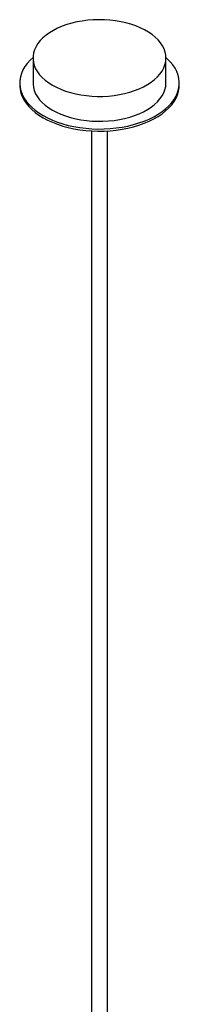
# Paper-space layout '_Isométrica' of a CAD drawing. Header units: millimetres. Extents: x -518 to 309, y -338 to 1144.
# Tile 2 of 2: x -165 to -45, y 403 to 1144. Entities that reach past the tile are written whole.
import ezdxf

# ---------------------------------------------------------------- set-up
doc = ezdxf.new("R2010")
doc.units = ezdxf.units.MM

psp = doc.layouts.new('_Isométrica')

# ---------------------------------------------------------------- linework, layer by layer
at = {"color": 7, "linetype": 'Continuous', "lineweight": 25}
for p, q in [((-154.71, 1115.42), (-154.71, 1096.64)), ((-54.71, 1096.64), (-54.71, 1115.42)), ((-164.71, 1096.64), (-164.71, 1095.01)), ((-44.71, 1095.01), (-44.71, 1096.64)), ((-110.71, 1060.55), (-110.71, 115.16)), ((-98.71, 115.16), (-98.71, 1060.55))]:
    psp.add_line(p, q, dxfattribs=at)
at = {"color": 7, "linetype": 'Continuous', "lineweight": 25, "flags": 128}
for points in [[(-140.06, 1095.01), (-136.98, 1093.38), (-133.67, 1091.89), (-130.16, 1090.58), (-126.47, 1089.44), (-122.63, 1088.48), (-118.66, 1087.7), (-114.59, 1087.13), (-110.46, 1086.75), (-106.28, 1086.57), (-102.09, 1086.6), (-97.92, 1086.83), (-93.8, 1087.25), (-89.76, 1087.88), (-85.82, 1088.7), (-82.01, 1089.7), (-78.36, 1090.89), (-74.9, 1092.25), (-71.64, 1093.77), (-68.62, 1095.44), (-65.85, 1097.26), (-63.35, 1099.2), (-61.15, 1101.25), (-59.25, 1103.41), (-57.66, 1105.65), (-56.41, 1107.95), (-55.5, 1110.31), (-54.93, 1112.71), (-54.71, 1115.12), (-54.84, 1117.54), (-55.32, 1119.94), (-56.15, 1122.31), (-57.32, 1124.63), (-58.82, 1126.89), (-60.64, 1129.06), (-62.78, 1131.14), (-65.2, 1133.11), (-67.9, 1134.96), (-70.87, 1136.67), (-74.06, 1138.23), (-77.48, 1139.63), (-81.08, 1140.86), (-84.85, 1141.91), (-88.76, 1142.78), (-92.78, 1143.45), (-96.89, 1143.93), (-101.05, 1144.21), (-105.23, 1144.29), (-109.41, 1144.16), (-113.56, 1143.83), (-117.65, 1143.3), (-121.65, 1142.58), (-125.52, 1141.67), (-129.25, 1140.57), (-132.81, 1139.3), (-136.18, 1137.85), (-139.32, 1136.26), (-142.21, 1134.51), (-144.85, 1132.63), (-147.2, 1130.63), (-149.26, 1128.53), (-151, 1126.33), (-152.42, 1124.05), (-153.5, 1121.72), (-154.25, 1119.34), (-154.64, 1116.93), (-154.68, 1114.52), (-154.38, 1112.11), (-153.72, 1109.72), (-152.72, 1107.37), (-151.39, 1105.08), (-149.72, 1102.86), (-147.75, 1100.73), (-145.47, 1098.7), (-142.9, 1096.79), (-140.06, 1095.01)], [(-154.7, 1115.79), (-156.86, 1113.77), (-158.98, 1111.41), (-160.78, 1108.97), (-162.25, 1106.46), (-163.38, 1103.89), (-164.17, 1101.27), (-164.61, 1098.63), (-164.7, 1095.98), (-164.43, 1093.33), (-163.82, 1090.7), (-162.86, 1088.11), (-161.56, 1085.56), (-159.92, 1083.08), (-157.96, 1080.68), (-155.69, 1078.37), (-153.11, 1076.18), (-150.26, 1074.1), (-147.14, 1072.15)], [(-147.14, 1072.15), (-143.76, 1070.35), (-140.16, 1068.7), (-136.35, 1067.21), (-132.36, 1065.9), (-128.2, 1064.77), (-123.9, 1063.83), (-119.5, 1063.07), (-115, 1062.52), (-110.45, 1062.16), (-105.86, 1062.01), (-101.26, 1062.06), (-96.69, 1062.32), (-92.16, 1062.77), (-87.7, 1063.43), (-83.35, 1064.27), (-79.12, 1065.31), (-75.04, 1066.54), (-71.14, 1067.93), (-67.43, 1069.5), (-63.94, 1071.23), (-60.69, 1073.11), (-57.7, 1075.12), (-54.98, 1077.26), (-52.56, 1079.52), (-50.44, 1081.87), (-48.64, 1084.31), (-47.17, 1086.83), (-46.04, 1089.4), (-45.25, 1092.01), (-44.81, 1094.65), (-44.72, 1097.31), (-44.98, 1099.95), (-45.6, 1102.58), (-46.56, 1105.18), (-47.86, 1107.72), (-49.5, 1110.2), (-51.46, 1112.6), (-53.73, 1114.91), (-54.71, 1115.79)], [(-164.71, 1095.01), (-164.7, 1094.35), (-164.43, 1091.7), (-163.82, 1089.07), (-162.86, 1086.47), (-161.56, 1083.93), (-159.92, 1081.45), (-157.96, 1079.05), (-155.69, 1076.74), (-153.11, 1074.54), (-150.26, 1072.46), (-147.14, 1070.52)], [(-154.71, 1096.64), (-154.68, 1095.74), (-154.38, 1093.32), (-153.72, 1090.94), (-152.72, 1088.59), (-151.39, 1086.3), (-149.72, 1084.08), (-147.75, 1081.95), (-145.47, 1079.92), (-142.9, 1078.01), (-140.06, 1076.23)], [(-147.14, 1070.52), (-143.76, 1068.71), (-140.16, 1067.07), (-136.35, 1065.58), (-132.36, 1064.27), (-128.2, 1063.14), (-123.9, 1062.19), (-119.5, 1061.44), (-115, 1060.89), (-110.45, 1060.53), (-105.86, 1060.38), (-101.26, 1060.43), (-96.69, 1060.68), (-92.16, 1061.14), (-87.7, 1061.79), (-83.35, 1062.64), (-79.12, 1063.68), (-75.04, 1064.9), (-71.14, 1066.3), (-67.43, 1067.87), (-63.94, 1069.6), (-60.69, 1071.47), (-57.7, 1073.49), (-54.98, 1075.63), (-52.56, 1077.88), (-50.44, 1080.24), (-48.64, 1082.68), (-47.17, 1085.19), (-46.04, 1087.76), (-45.25, 1090.38), (-44.81, 1093.02), (-44.71, 1095.01)], [(-140.06, 1076.23), (-136.98, 1074.6), (-133.67, 1073.11), (-130.16, 1071.8), (-126.47, 1070.66), (-122.63, 1069.7), (-118.66, 1068.92), (-114.59, 1068.35), (-110.46, 1067.97), (-106.28, 1067.79), (-102.09, 1067.82), (-97.92, 1068.04), (-93.8, 1068.47), (-89.76, 1069.1), (-85.82, 1069.92), (-82.01, 1070.92), (-78.36, 1072.11), (-74.9, 1073.47), (-71.64, 1074.99), (-68.62, 1076.66), (-65.85, 1078.48), (-63.35, 1080.42), (-61.15, 1082.47), (-59.25, 1084.63), (-57.66, 1086.86), (-56.41, 1089.17), (-55.5, 1091.53), (-54.93, 1093.93), (-54.71, 1096.34), (-54.71, 1096.64)]]:
    psp.add_lwpolyline(points, dxfattribs=at)

doc.saveas('drawing.dxf')
